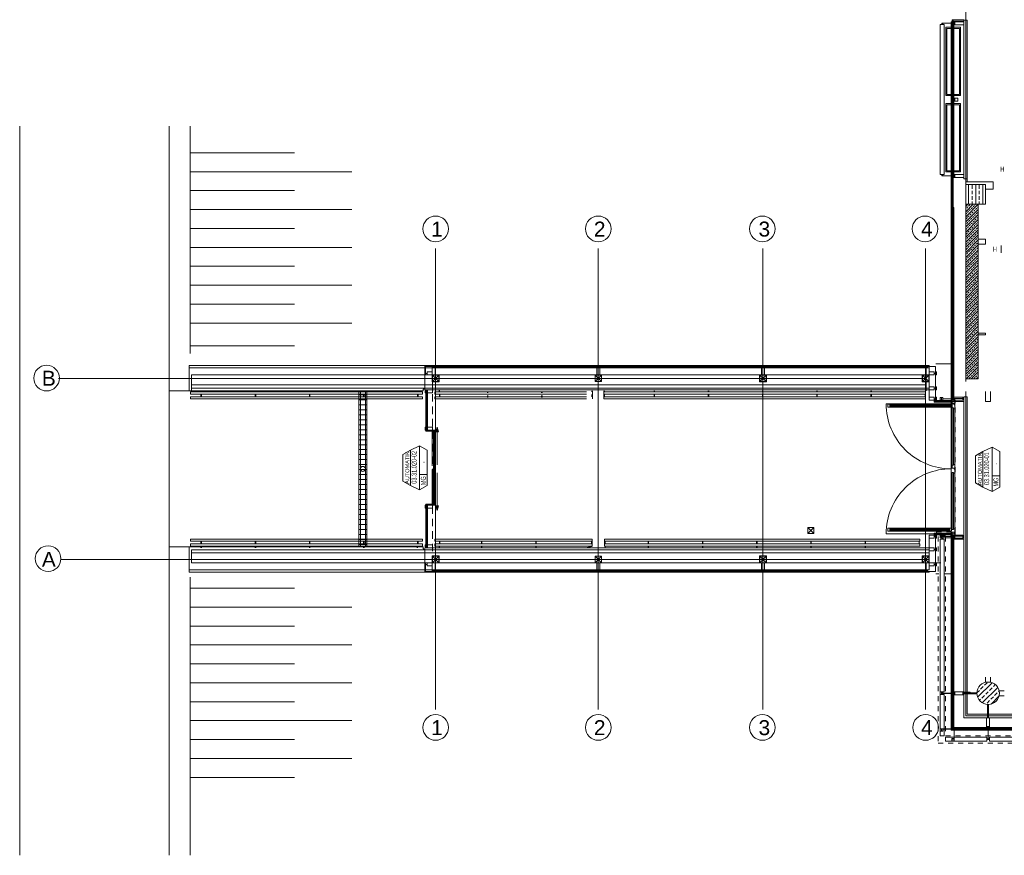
# Model space of a CAD drawing. Header units: metres. Extents: x -27 to 222, y 3 to 231.
# Tile 2 of 46: x -27 to -7, y 54 to 71. Entities that reach past the tile are written whole.
import ezdxf

# ---------------------------------------------------------------- set-up
doc = ezdxf.new("R2010")
doc.units = ezdxf.units.M
for name, pattern in [('Achse', [0.0576, 0, -0.02, 0.0376]), ('Strichlinie', [0.2, 0.15, -0.05]), ('Strichlinie_ eng', [0.046, 0.03, -0.016])]:
    doc.linetypes.add(name, pattern=pattern)
doc.layers.get('0').update_dxf_attribs({"lineweight": 13})
doc.layers.add('A_Raster', color=8, linetype='Continuous', lineweight=13)
doc.layers.add('Grundriss', color=7, linetype='Continuous', lineweight=13)
doc.styles.add('ERSTELLTER_STIL_1', font='verdana.ttf')
doc.styles.add('Mini 1 50', font='arial.ttf', dxfattribs={"width": 0.8, "height": 0.1})
pattern_1 = [(45, (147.363127, 76.782144), (-0.0141421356, 0.0141421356), []), (135, (147.363127, 76.782144), (0.0141421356, 0.0141421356), [])]

# ---------------------------------------------------------------- blocks, each defined once
blk = doc.blocks.new('*U1010')
at = {"layer": 'Grundriss'}
for p, q in [((-0.06, 0.06), (0.06, -0.06)), ((0.06, 0.06), (-0.06, -0.06))]:
    blk.add_line(p, q, dxfattribs=at)
at = {"layer": 'Grundriss', "flags": 128}
blk.add_lwpolyline([(-0.06, -0.06), (0.06, -0.06), (0.06, 0.06), (-0.06, 0.06)], close=True, dxfattribs=at)
blk = doc.blocks.new('PR-Pfosten Magistrale')
at = {"layer": 'Grundriss', "lineweight": -2}
for p, q in [((-0.18, 0.03), (-0.18, -0.03)), ((-0.228, 0), (-0.195, 0))]:
    blk.add_line(p, q, dxfattribs=at)
at = {"layer": 'Grundriss', "lineweight": -2, "flags": 128}
for points in [[(-0.228, 0.03), (-0.248, 0.03), (-0.248, -0.03), (-0.228, -0.03), (-0.228, 0.03)], [(-0.195, 0.03), (0, 0.03), (0, -0.03), (-0.195, -0.03), (-0.195, 0.03)]]:
    blk.add_lwpolyline(points, close=True, dxfattribs=at)
blk = doc.blocks.new('PR-Pfosten Magistrale klein')
at = {"layer": 'Grundriss', "lineweight": -2}
for p, q in [((-0.118, 0), (-0.085, 0)), ((-0.07, 0.03), (-0.07, -0.03))]:
    blk.add_line(p, q, dxfattribs=at)
at = {"layer": 'Grundriss', "lineweight": -2, "flags": 128}
for points in [[(-0.118, 0.03), (-0.138, 0.03), (-0.138, -0.03), (-0.118, -0.03), (-0.118, 0.03)], [(-0.085, 0.03), (-0.01, 0.03), (-0.01, -0.03), (-0.085, -0.03), (-0.085, 0.03)]]:
    blk.add_lwpolyline(points, close=True, dxfattribs=at)
blk = doc.blocks.new('Tür Fluchttür 2-flüglig')
at = {"color": 0, "linetype": 'ByBlock'}
for p, q in [((0.049, 0.075), (0.049, 1.377)), ((2.653, 0.075), (2.653, 1.377)), ((0.051, 0.07), (0.006, 0.07)), ((1.263, 0), (0.103, 0)), ((1.263, 0.07), (0.147, 0.07)), ((1.439, 0.07), (2.555, 0.07)), ((1.439, 0), (2.599, 0)), ((2.651, 0.07), (2.696, 0.07))]:
    blk.add_line(p, q, dxfattribs=at)
at = {"color": 0, "linetype": 'ByBlock', "flags": 128}
for points in [[(0, 0.051), (0, 0.026), (0, 0.026), (0, 0), (0.069, 0), (0.069, 0.01), (0.049, 0.01), (0.049, 0.07), (0, 0.07), (0, 0.051)], [(0.132, 0.051), (0.132, 0.026), (0.147, 0.026), (0.147, 0), (0.069, 0), (0.069, 0.01), (0.049, 0.01), (0.049, 0.07), (0.147, 0.07), (0.147, 0.051)], [(1.278, 0.026), (0.132, 0.026), (0.132, 0.051), (1.278, 0.051)], [(1.278, 0.051), (1.278, 0.026), (1.263, 0.026), (1.263, 0), (1.341, 0), (1.341, 0.01), (1.361, 0.01), (1.361, 0.07), (1.263, 0.07), (1.263, 0.051)], [(1.424, 0.051), (1.424, 0.026), (1.439, 0.026), (1.439, 0), (1.341, 0), (1.341, 0.01), (1.361, 0.01), (1.361, 0.07), (1.439, 0.07), (1.439, 0.051)], [(1.424, 0.026), (2.57, 0.026), (2.57, 0.051), (1.424, 0.051)], [(2.57, 0.051), (2.57, 0.026), (2.555, 0.026), (2.555, 0), (2.633, 0), (2.633, 0.01), (2.653, 0.01), (2.653, 0.07), (2.555, 0.07), (2.555, 0.051)], [(2.702, 0.051), (2.702, 0.026), (2.702, 0.026), (2.702, 0), (2.633, 0), (2.633, 0.01), (2.653, 0.01), (2.653, 0.07), (2.702, 0.07), (2.702, 0.051)]]:
    blk.add_lwpolyline(points, close=True, dxfattribs=at)
at = {"color": 0, "linetype": 'ByBlock'}
for centre in [(0.049, 0.075), (2.653, 0.075)]:
    blk.add_circle(centre, 0.00375, dxfattribs=at)
for centre, start, end in [((0.049, 0.075), 359.7978, 90), ((2.653, 0.075), 90, 180.2022)]:
    blk.add_arc(centre, 1.302, start, end, dxfattribs=at)

msp = doc.modelspace()

# ---------------------------------------------------------------- hatches: boundary and pattern name
at = {"layer": 'Grundriss'}
h = msp.add_hatch(dxfattribs=at)
h.set_pattern_fill('ANSI33', color=256, style=0)
h.set_pattern_definition([(90, (-7.5, 67.5), (0.144, -0.432), []), (90, (-7.572, 67.5), (0.144, -0.432), [0.072, -0.36]), (90, (-7.572, 67.608), (0.144, -0.432), [0.072, -0.36]), (90, (-7.572, 67.716), (0.144, -0.432), [0.072, -0.36]), (90, (-7.572, 67.824), (0.144, -0.432), [0.072, -0.36])])
h.paths.add_polyline_path([(-7.7, 67.7), (-7.3, 67.7), (-7.3, 67.3), (-7.7, 67.3)])
h = msp.add_hatch(dxfattribs=at)
h.set_pattern_fill('ANSI33', color=256, style=0)
h.set_pattern_definition([(45, (-7.45, 67.3), (-0.1018234, -0.2036468), []), (45, (-7.475456, 67.325456), (-0.1018234, -0.2036468), [0.036, -0.18]), (45, (-7.43727, 67.36364), (-0.1018234, -0.2036468), [0.036, -0.18]), (45, (-7.39909, 67.40182), (-0.1018234, -0.2036468), [0.036, -0.18]), (45, (-7.360905, 67.44001), (-0.1018234, -0.2036468), [0.036, -0.18])])
h.paths.add_polyline_path([(-7.45, 67.3), (-7.7, 67.3), (-7.7, 63.8), (-7.45, 63.8)])
h = msp.add_hatch(dxfattribs=at)
h.set_pattern_fill('VERBAND__QUADRAT__10X10__47', color=256, style=0, pattern_type=2)
h.set_pattern_definition([(0, (147.36313, 76.78214), (0, 0.1), []), (90, (147.36313, 76.78214), (-0.1, 0), [])])
h.paths.add_polyline_path([(-19.8705, 63.5429), (-19.7055, 63.5429), (-19.7055, 60.4451), (-19.8705, 60.4451)])
h = msp.add_hatch(dxfattribs=at)
h.set_pattern_fill('DÄMMUNG__HART_2_0002', color=256, style=0, pattern_type=2)
h.set_pattern_definition(pattern_1)
h.paths.add_polyline_path([(-8.3314, 63.3655), (-8.3314, 63.3376), (-7.9699, 63.3376), (-7.9699, 63.3655), (-8.304, 63.3655), (-8.304, 63.4005), (-8.3314, 63.4005)])
for points in [[(-18.2977, 62.832), (-18.3227, 62.7387), (-18.2727, 62.7387)], [(-18.2977, 61.161), (-18.2727, 61.2543), (-18.3227, 61.2543)]]:
    msp.add_hatch(color=256, dxfattribs=at).paths.add_polyline_path(points)
h = msp.add_hatch(dxfattribs=at)
h.set_pattern_fill('DÄMMUNG__HART_2_0002', color=256, style=0, pattern_type=2)
h.set_pattern_definition(pattern_1)
h.paths.add_polyline_path([(-8.3314, 60.6771), (-8.3314, 60.705), (-7.9751, 60.705), (-7.9751, 60.6771), (-8.304, 60.6771), (-8.304, 60.6421), (-8.3314, 60.6421)])
h = msp.add_hatch(dxfattribs=at)
h.set_pattern_fill('ANSI33', color=256, style=0)
h.set_pattern_definition([(45, (-6.61085, 57.86198), (-0.203647, -0.407294), []), (45, (-6.66176, 57.91289), (-0.203647, -0.407294), [0.072, -0.36]), (45, (-6.5854, 57.98926), (-0.203647, -0.407294), [0.072, -0.36]), (45, (-6.50903, 58.06562), (-0.203647, -0.407294), [0.072, -0.36]), (45, (-6.43266, 58.14199), (-0.203647, -0.407294), [0.072, -0.36])])
edge = h.paths.add_edge_path()
edge.add_arc((-7.25, 57.5), 0.225, 180, 360)
edge.add_arc((-7.25, 57.5), 0.225, 0, 180)

# ---------------------------------------------------------------- linework, layer by layer
for p, q in [((-26.6696, 54.2517), (-26.6696, 68.866)), ((-23.6695, 54.2517), (-23.6695, 68.866)), ((-23.2513, 64.3089), (-23.2513, 68.866)), ((-23.2513, 68.3327), (-21.1583, 68.3327)), ((-23.2513, 67.9534), (-20.0069, 67.9534)), ((-23.2513, 67.5741), (-21.1583, 67.5741)), ((-23.2513, 67.1949), (-20.0069, 67.1949)), ((-23.2513, 66.8156), (-21.1583, 66.8156)), ((-23.2513, 66.4363), (-20.0069, 66.4363)), ((-23.2513, 66.057), (-21.1583, 66.057)), ((-23.2513, 65.6777), (-20.0069, 65.6777)), ((-23.2513, 65.2984), (-21.1583, 65.2984)), ((-23.2513, 64.9191), (-20.0069, 64.9191)), ((-23.2513, 64.4619), (-21.1583, 64.4619)), ((-23.2513, 59.8262), (-23.2513, 54.2517)), ((-23.2513, 59.6056), (-21.1583, 59.6056)), ((-23.2513, 59.2263), (-20.0069, 59.2263)), ((-23.2513, 58.847), (-21.1583, 58.847)), ((-23.2513, 58.4677), (-20.0069, 58.4677)), ((-23.2513, 58.0884), (-21.1583, 58.0884)), ((-23.2513, 57.7091), (-20.0069, 57.7091)), ((-23.2513, 57.3298), (-21.1583, 57.3298)), ((-23.2513, 56.9505), (-20.0069, 56.9505)), ((-23.2513, 56.5712), (-21.1583, 56.5712)), ((-23.2513, 56.1919), (-20.0069, 56.1919)), ((-23.2513, 55.8126), (-21.1583, 55.8126))]:
    msp.add_line(p, q)
at = {"layer": 'A_Raster'}
for p, q in [((-18.3287, 66.4148), (-18.3287, 57.1719)), ((-15.0669, 66.4148), (-15.0669, 57.1719)), ((-11.765, 66.4148), (-11.765, 57.1719)), ((-8.503, 66.4148), (-8.503, 57.1719)), ((-8.498, 63.8116), (-25.8886, 63.8116)), ((-8.433, 60.1814), (-25.8434, 60.1814))]:
    msp.add_line(p, q, dxfattribs=at)
for centre in [(-18.3287, 66.8074), (-15.0669, 66.8074), (-11.7773, 66.8074), (-8.5152, 66.8074), (-26.1303, 63.8162), (-26.1, 60.1985), (-18.3287, 56.8146), (-15.0669, 56.8146), (-11.7773, 56.8146), (-8.503, 56.8146)]:
    msp.add_circle(centre, 0.2572, dxfattribs=at)
at = {"layer": 'Grundriss', "ltscale": 0.1}
for p, q in [((-7.7, 63.75), (-7.7, 122.25)), ((-7.7, 57.05), (-7.7, 63.55)), ((17.04, 57.05), (-7.7, 57.05))]:
    msp.add_line(p, q, dxfattribs=at)
at = {"layer": 'Grundriss'}
for p, q in [((-8.17, 70.907), (-8.17, 70.9015)), ((-7.988, 70.96), (-7.988, 56.762)), ((-7.74, 67.8749), (-7.74, 70.99)), ((-7.74, 70.96), (-7.74, 70.99)), ((-7.74, 70.99), (-7.67, 70.99)), ((-7.67, 67.75), (-7.67, 70.99)), ((-8.17, 67.893), (-8.17, 67.8985)), ((-7.74, 67.84), (-7.74, 67.81)), ((-7.74, 67.81), (-7.67, 67.81)), ((-7.15, 67.75), (-7.7, 67.75)), ((-7.15, 67.6), (-7.15, 67.75)), ((-7.3, 67.6), (-7.15, 67.6)), ((-7.3, 66.6), (-7.45, 66.6)), ((-7.3, 66.5), (-7.3, 66.6)), ((-7.45, 66.5), (-7.3, 66.5)), ((-6.9907, 66.4739), (-6.9907, 66.3239)), ((-8.4899, 64.0216), (-23.2717, 64.0216)), ((-23.2686, 64.0666), (-18.3386, 64.0666)), ((-23.2686, 64.0666), (-23.2686, 63.5616)), ((-18.5438, 63.5937), (-18.5438, 64.0666)), ((-18.3987, 63.9291), (-18.3987, 64.0666)), ((-23.223, 63.5767), (-23.223, 63.8816)), ((-18.4336, 63.8816), (-23.223, 63.8816)), ((-18.3987, 63.9291), (-18.3987, 63.9291)), ((-18.3386, 63.8816), (-18.3386, 63.8822)), ((-8.493, 63.8816), (-18.3386, 63.8816)), ((-11.835, 63.7416), (-11.835, 63.8816)), ((-11.695, 63.8816), (-11.695, 63.7416)), ((-8.4931, 63.8822), (-8.4931, 63.5966)), ((-8.433, 63.5616), (-8.433, 63.8789)), ((-8.433, 63.8789), (-8.433, 63.8789)), ((-8.493, 63.6816), (-23.223, 63.6816)), ((-23.223, 63.6166), (-8.433, 63.6166)), ((-18.5786, 63.5937), (-18.5438, 63.5937)), ((-18.5786, 63.5937), (-18.5786, 63.5616)), ((-18.3987, 63.5816), (-8.433, 63.5816)), ((-18.2612, 63.5804), (-18.2612, 63.5436)), ((-18.2512, 63.5804), (-18.2512, 63.5436)), ((-11.695, 63.7416), (-11.835, 63.7416)), ((-8.493, 63.7416), (-8.568, 63.7416)), ((-8.493, 63.5616), (-8.493, 63.7416)), ((-23.2713, 63.5616), (-23.6695, 63.5616)), ((-18.5786, 63.5616), (-23.2686, 63.5616)), ((-23.245, 63.4927), (-23.245, 63.5427)), ((-18.5938, 63.5417), (-23.245, 63.5417)), ((-18.5938, 63.4917), (-23.245, 63.4917)), ((-23.245, 63.4027), (-23.245, 63.4427)), ((-18.5938, 63.4417), (-23.245, 63.4417)), ((-18.5938, 63.4017), (-23.245, 63.4017)), ((-23.034, 63.5613), (-23.034, 63.5445)), ((-23.034, 63.4913), (-23.034, 63.4462)), ((-23.024, 63.5613), (-23.024, 63.5445)), ((-23.024, 63.4913), (-23.024, 63.4462)), ((-21.9467, 63.5613), (-21.9467, 63.5445)), ((-21.9467, 63.4913), (-21.9467, 63.4462)), ((-21.9367, 63.5613), (-21.9367, 63.5445)), ((-21.9367, 63.4913), (-21.9367, 63.4462)), ((-20.8594, 63.5613), (-20.8594, 63.5445)), ((-20.8594, 63.4913), (-20.8594, 63.4462)), ((-20.8494, 63.5613), (-20.8494, 63.5445)), ((-20.8494, 63.4913), (-20.8494, 63.4462)), ((-19.772, 63.5613), (-19.772, 63.5445)), ((-19.772, 63.4913), (-19.772, 63.4462)), ((-19.762, 63.5613), (-19.762, 63.5445)), ((-19.762, 63.4913), (-19.762, 63.4462)), ((-18.7012, 63.5604), (-18.7012, 63.5436)), ((-18.6912, 63.5604), (-18.6912, 63.5436)), ((-18.6912, 63.4903), (-18.6912, 63.4452)), ((-18.6812, 63.4903), (-18.6812, 63.4452)), ((-18.5938, 63.4917), (-18.5938, 63.5417)), ((-18.5938, 63.4417), (-18.5938, 63.4017)), ((-18.5236, 63.5516), (-18.4936, 63.5516)), ((-18.5036, 63.5463), (-18.5139, 63.5463)), ((-15.304, 63.5417), (-18.3479, 63.5417)), ((-18.3479, 63.4917), (-18.3479, 63.5417)), ((-15.304, 63.4917), (-18.3479, 63.4917)), ((-15.304, 63.4417), (-18.3479, 63.4417)), ((-18.3479, 63.4417), (-18.3479, 63.4017)), ((-15.304, 63.4017), (-18.3479, 63.4017)), ((-18.2515, 63.4903), (-18.2515, 63.4452)), ((-18.2415, 63.4903), (-18.2415, 63.4452)), ((-17.2914, 63.5416), (-17.2914, 63.5235)), ((-17.2914, 63.4702), (-17.2914, 63.4251)), ((-17.2814, 63.5416), (-17.2814, 63.5235)), ((-17.2814, 63.4702), (-17.2814, 63.4251)), ((-16.204, 63.5416), (-16.204, 63.5235)), ((-16.204, 63.4702), (-16.204, 63.4251)), ((-16.194, 63.5416), (-16.194, 63.5235)), ((-16.194, 63.4702), (-16.194, 63.4251)), ((-15.1957, 63.5603), (-15.1957, 63.5422)), ((-15.1957, 63.4889), (-15.1957, 63.4438)), ((-15.1857, 63.5603), (-15.1857, 63.5422)), ((-15.1857, 63.4903), (-15.1857, 63.5403)), ((-15.1857, 63.4889), (-15.1857, 63.4438)), ((-15.1857, 63.4003), (-15.1857, 63.4403)), ((-14.9557, 63.5603), (-14.9557, 63.5436)), ((-8.503, 63.5417), (-14.9557, 63.5417)), ((-14.9557, 63.4917), (-14.9557, 63.5417)), ((-8.503, 63.4917), (-14.9557, 63.4917)), ((-14.9557, 63.4903), (-14.9557, 63.4452)), ((-8.503, 63.4417), (-14.9557, 63.4417)), ((-14.9557, 63.4017), (-14.9557, 63.4417)), ((-8.503, 63.4017), (-14.9557, 63.4017)), ((-14.9457, 63.5603), (-14.9457, 63.5436)), ((-14.9457, 63.4903), (-14.9457, 63.4452)), ((-13.9497, 63.5603), (-13.9497, 63.5436)), ((-13.9497, 63.4903), (-13.9497, 63.4452)), ((-13.9397, 63.5603), (-13.9397, 63.5436)), ((-13.9397, 63.4903), (-13.9397, 63.4452)), ((-12.8623, 63.5603), (-12.8623, 63.5436)), ((-12.8623, 63.4903), (-12.8623, 63.4452)), ((-12.8523, 63.5603), (-12.8523, 63.5436)), ((-12.8523, 63.4903), (-12.8523, 63.4452)), ((-11.775, 63.5603), (-11.775, 63.5436)), ((-11.775, 63.4903), (-11.775, 63.4452)), ((-10.6877, 63.5603), (-10.6877, 63.5436)), ((-10.6877, 63.4903), (-10.6877, 63.4452)), ((-10.6777, 63.5603), (-10.6777, 63.5436)), ((-10.6777, 63.4903), (-10.6777, 63.4452)), ((-9.6003, 63.5603), (-9.6003, 63.5436)), ((-9.6003, 63.4903), (-9.6003, 63.4452)), ((-9.5903, 63.5603), (-9.5903, 63.5436)), ((-9.5903, 63.4903), (-9.5903, 63.4452)), ((-8.513, 63.4903), (-8.513, 63.4452)), ((-7.74, 63.44), (-7.74, 63.4)), ((-7.74, 63.44), (-7.67, 63.44)), ((-7.7, 63.44), (-7.7, 63.45)), ((-7.67, 63.44), (-7.67, 57.08)), ((-7.2999, 63.55), (-7.2999, 63.35)), ((-7.2002, 63.55), (-7.2002, 63.35)), ((-8.0182, 63.2611), (-8.0182, 63.2714)), ((-7.74, 57.01), (-7.74, 63.375)), ((-18.2977, 62.832), (-18.3227, 62.7387)), ((-18.2977, 62.832), (-18.2727, 62.7387)), ((-18.2727, 62.7387), (-18.3227, 62.7387)), ((-18.2977, 62.0771), (-18.2977, 62.7387)), ((-18.6496, 61.5746), (-18.6496, 62.4591)), ((-7.168, 61.5467), (-7.168, 62.4312)), ((-18.8353, 62.3725), (-18.9853, 62.2859)), ((-18.9853, 62.2859), (-18.9853, 61.7478)), ((-7.3536, 62.3446), (-7.5036, 62.258)), ((-7.5036, 62.258), (-7.5036, 61.7199)), ((-18.6496, 61.8836), (-18.4996, 61.8836)), ((-18.2977, 61.916), (-18.2977, 61.2543)), ((-7.168, 61.8557), (-7.018, 61.8557)), ((-18.8353, 61.6612), (-18.9853, 61.7478)), ((-7.3536, 61.6333), (-7.5036, 61.7199)), ((-18.2977, 61.161), (-18.3227, 61.2543)), ((-18.3227, 61.2543), (-18.2727, 61.2543)), ((-18.2977, 61.161), (-18.2727, 61.2543)), ((-7.988, 60.618), (-8.1789, 60.618)), ((-8.032, 60.7816), (-8.032, 60.7713)), ((-23.2713, 60.4314), (-23.6695, 60.4314)), ((-23.2686, 60.4314), (-23.2686, 59.9265)), ((-18.5786, 60.4314), (-23.2634, 60.4314)), ((-23.2511, 60.4664), (-23.2513, 60.4664)), ((-18.5938, 60.5863), (-23.245, 60.5863)), ((-23.245, 60.5863), (-23.245, 60.5463)), ((-18.5938, 60.5463), (-23.245, 60.5463)), ((-18.5938, 60.4963), (-23.245, 60.4963)), ((-23.245, 60.4963), (-23.245, 60.4463)), ((-18.5938, 60.4463), (-23.245, 60.4463)), ((-23.034, 60.4977), (-23.034, 60.5428)), ((-23.034, 60.4127), (-23.034, 60.4444)), ((-23.024, 60.4977), (-23.024, 60.5428)), ((-23.024, 60.4127), (-23.024, 60.4444)), ((-21.9467, 60.4977), (-21.9467, 60.5428)), ((-21.9467, 60.4127), (-21.9467, 60.4444)), ((-21.9367, 60.4977), (-21.9367, 60.5428)), ((-21.9367, 60.4127), (-21.9367, 60.4444)), ((-20.8594, 60.4977), (-20.8594, 60.5428)), ((-20.8594, 60.4127), (-20.8594, 60.4444)), ((-20.8494, 60.4977), (-20.8494, 60.5428)), ((-20.8494, 60.4127), (-20.8494, 60.4444)), ((-19.772, 60.4977), (-19.772, 60.5428)), ((-19.772, 60.4127), (-19.772, 60.4444)), ((-19.762, 60.4977), (-19.762, 60.5428)), ((-19.762, 60.4127), (-19.762, 60.4444)), ((-18.7012, 60.4127), (-18.7012, 60.4444)), ((-18.6912, 60.4977), (-18.6912, 60.5428)), ((-18.6912, 60.4127), (-18.6912, 60.4444)), ((-18.6812, 60.4977), (-18.6812, 60.5428)), ((-18.5938, 60.5463), (-18.5938, 60.5863)), ((-18.5938, 60.4963), (-18.5938, 60.4463)), ((-18.5786, 60.4314), (-18.5786, 60.3914)), ((-18.5036, 60.4467), (-18.5139, 60.4467)), ((-15.1919, 60.5863), (-18.3479, 60.5863)), ((-18.3479, 60.5463), (-18.3479, 60.5863)), ((-15.1919, 60.5463), (-18.3479, 60.5463)), ((-15.1919, 60.4963), (-18.3479, 60.4963)), ((-18.3479, 60.4963), (-18.3479, 60.4463)), ((-15.1919, 60.4463), (-18.3479, 60.4463)), ((-18.2612, 60.4127), (-18.2612, 60.4444)), ((-18.2515, 60.4977), (-18.2515, 60.5428)), ((-18.2512, 60.4127), (-18.2512, 60.4444)), ((-18.2415, 60.4977), (-18.2415, 60.5428)), ((-17.4097, 60.4977), (-17.4097, 60.5428)), ((-17.4097, 60.4127), (-17.4097, 60.4444)), ((-17.3997, 60.4977), (-17.3997, 60.5428)), ((-17.3997, 60.4127), (-17.3997, 60.4444)), ((-16.3223, 60.4977), (-16.3223, 60.5428)), ((-16.3223, 60.4127), (-16.3223, 60.4444)), ((-16.3123, 60.4977), (-16.3123, 60.5428)), ((-16.3123, 60.4127), (-16.3123, 60.4444)), ((-15.3269, 60.4127), (-15.2019, 60.4444)), ((-15.3169, 60.4127), (-15.1919, 60.4444)), ((-15.2019, 60.4977), (-15.2019, 60.5428)), ((-15.1919, 60.5863), (-15.1919, 60.5463)), ((-15.1919, 60.4977), (-15.1919, 60.5428)), ((-15.1919, 60.4963), (-15.1919, 60.4463)), ((-8.6212, 60.5863), (-14.9419, 60.5863)), ((-14.9419, 60.5863), (-14.9419, 60.5463)), ((-8.6212, 60.5463), (-14.9419, 60.5463)), ((-14.9419, 60.4977), (-14.9419, 60.5428)), ((-8.6212, 60.4963), (-14.9419, 60.4963)), ((-14.9419, 60.4963), (-14.9419, 60.4463)), ((-8.6212, 60.4463), (-14.9419, 60.4463)), ((-14.9319, 60.4977), (-14.9319, 60.5428)), ((-14.9319, 60.4127), (-14.9319, 60.4444)), ((-14.068, 60.4977), (-14.068, 60.5428)), ((-14.068, 60.4127), (-14.068, 60.4444)), ((-14.058, 60.4977), (-14.058, 60.5428)), ((-14.058, 60.4127), (-14.058, 60.4444)), ((-12.9806, 60.4977), (-12.9806, 60.5428)), ((-12.9806, 60.4127), (-12.9806, 60.4444)), ((-12.9706, 60.4977), (-12.9706, 60.5428)), ((-12.9706, 60.4127), (-12.9706, 60.4444)), ((-11.8933, 60.4977), (-11.8933, 60.5428)), ((-11.8933, 60.4127), (-11.8933, 60.4444)), ((-11.8833, 60.4977), (-11.8833, 60.5428)), ((-11.8833, 60.4127), (-11.8833, 60.4444)), ((-10.8059, 60.4977), (-10.8059, 60.5428)), ((-10.8059, 60.4127), (-10.8059, 60.4444)), ((-10.7959, 60.4977), (-10.7959, 60.5428)), ((-10.7959, 60.4127), (-10.7959, 60.4444)), ((-9.7186, 60.4977), (-9.7186, 60.5428)), ((-9.7186, 60.4127), (-9.7186, 60.4444)), ((-9.7086, 60.4977), (-9.7086, 60.5428)), ((-9.7086, 60.4127), (-9.7086, 60.4444)), ((-8.6312, 60.4977), (-8.6312, 60.5428)), ((-8.6212, 60.5863), (-8.6212, 60.5463)), ((-8.6212, 60.4977), (-8.6212, 60.4463)), ((-8.17, 60.595), (-8.17, 60.5895)), ((-23.223, 60.3765), (-8.433, 60.3765)), ((-23.223, 60.3765), (-23.223, 60.1114)), ((-8.433, 60.3114), (-23.223, 60.3114)), ((-18.5786, 60.3914), (-18.5438, 60.3914)), ((-18.5438, 60.3914), (-18.5438, 59.9265)), ((-18.3987, 60.4115), (-8.433, 60.4115)), ((-11.835, 60.1114), (-11.835, 60.2514)), ((-11.835, 60.2514), (-11.695, 60.2514)), ((-11.695, 60.2514), (-11.695, 60.1114)), ((-8.568, 60.2514), (-8.493, 60.2514)), ((-18.4336, 60.1114), (-23.223, 60.1114)), ((-18.3987, 59.9265), (-18.3987, 60.0639)), ((-18.3987, 60.0639), (-18.3987, 60.0639)), ((-18.3386, 60.1114), (-8.2011, 60.1114)), ((-8.4899, 59.9714), (-23.2717, 59.9714)), ((-23.2686, 59.9265), (-11.795, 59.9265)), ((-7.2999, 57.8248), (-7.2999, 57.7194)), ((-7.2002, 57.8248), (-7.2002, 57.7194)), ((-7.988, 57.5), (-8.1789, 57.5)), ((-8.17, 57.523), (-8.17, 57.5285)), ((-8.17, 57.477), (-8.17, 57.4715)), ((-7.0308, 57.5498), (-6.9254, 57.5498)), ((-7.0308, 57.4501), (-6.9254, 57.4501)), ((-7.67, 57.08), (18.4903, 57.0799)), ((-7.74, 57.01), (18.305, 57.01)), ((18.3, 56.762), (-7.988, 56.762)), ((15.0001, 56.782), (-7.968, 56.782)), ((-7.2501, 56.762), (-7.2501, 56.5711)), ((-7.2731, 56.58), (-7.2786, 56.58)), ((-7.2271, 56.58), (-7.2216, 56.58))]:
    msp.add_line(p, q, dxfattribs=at)
at = {"layer": 'Grundriss', "ltscale": 0.25}
msp.add_line((-7.9515, 67.82), (-7.9515, 70.9849), dxfattribs=at)
at = {"layer": 'Grundriss', "ltscale": 0.5}
for p, q in [((-8.0988, 70.85), (-7.8043, 70.85)), ((-8.0988, 69.48), (-8.0988, 70.85)), ((-8.0788, 70.825), (-7.8243, 70.825)), ((-8.0788, 69.503), (-8.0788, 70.825)), ((-7.8243, 69.503), (-7.8243, 70.825)), ((-7.8043, 69.48), (-7.8043, 70.85)), ((-8.0788, 69.503), (-7.8243, 69.503)), ((-8.0988, 69.48), (-7.8043, 69.48)), ((-8.0988, 69.32), (-7.8043, 69.32)), ((-8.0988, 67.95), (-8.0988, 69.32)), ((-7.8043, 67.95), (-7.8043, 69.32)), ((-8.0788, 69.295), (-7.8243, 69.295)), ((-8.0788, 67.973), (-8.0788, 69.295)), ((-7.8243, 67.973), (-7.8243, 69.295)), ((-8.0988, 67.95), (-7.8043, 67.95)), ((-8.0788, 67.973), (-7.8243, 67.973))]:
    msp.add_line(p, q, dxfattribs=at)
at = {"layer": 'Grundriss', "linetype": 'Continuous'}
for p, q in [((-7.9849, 67.2112), (-7.9849, 63.4335)), ((-18.3986, 64.0516), (-18.5288, 64.0516)), ((-18.5288, 64.0516), (-18.5288, 63.9417)), ((-18.3987, 64.0219), (-18.3687, 64.0516)), ((-18.3687, 64.0219), (-18.3987, 64.0516)), ((-18.3687, 64.018), (-18.3687, 64.0532)), ((-15.097, 64.0666), (-15.037, 64.0666)), ((-11.795, 64.0666), (-11.735, 64.0666)), ((-8.433, 64.0666), (-8.4931, 64.0666)), ((-8.463, 64.0216), (-8.463, 64.0516)), ((-8.433, 64.0666), (-8.433, 63.4316)), ((-8.433, 64.0516), (-8.3029, 64.0516)), ((-8.3029, 64.0516), (-8.3029, 63.939)), ((-8.2987, 64.0991), (-7.9874, 64.0991)), ((-18.4988, 63.9117), (-18.5288, 63.9117)), ((-18.3935, 63.7468), (-18.2638, 63.8765)), ((-18.2638, 63.7468), (-18.3935, 63.8765)), ((-15.1318, 63.7468), (-15.0021, 63.8765)), ((-15.0021, 63.7468), (-15.1318, 63.8765)), ((-11.8299, 63.7468), (-11.7001, 63.8765)), ((-11.7001, 63.7468), (-11.8299, 63.8765)), ((-8.5678, 63.7468), (-8.4381, 63.8765)), ((-8.4381, 63.7468), (-8.5678, 63.8765)), ((-8.3329, 63.909), (-8.3029, 63.909)), ((-8.3029, 63.8789), (-8.3029, 63.4316)), ((-8.3329, 63.6117), (-8.3029, 63.6117)), ((-8.3329, 63.4016), (-8.3029, 63.4016)), ((-8.3329, 63.3365), (-8.3329, 63.4016)), ((-8.3029, 63.3665), (-8.3029, 63.4016)), ((-9.2225, 63.2964), (-8.0129, 63.2964)), ((-9.2225, 63.2364), (-8.0129, 63.2364)), ((-8.3329, 63.3365), (-7.9713, 63.3365)), ((-8.3029, 63.3665), (-7.9713, 63.3665)), ((-18.5236, 62.7713), (-18.3431, 62.7713)), ((-18.3979, 62.0611), (-18.3979, 62.7634)), ((-18.3979, 61.9815), (-18.3979, 61.2792)), ((-18.3927, 61.9815), (-18.3927, 61.2792)), ((-18.5236, 61.2713), (-18.3431, 61.2713)), ((-18.5236, 61.2413), (-18.4936, 61.2413)), ((-18.5236, 61.2315), (-18.5236, 60.4503)), ((-9.2225, 60.8063), (-8.0268, 60.8063)), ((-9.2225, 60.7462), (-8.0268, 60.7462)), ((-8.433, 60.0612), (-8.433, 60.6711)), ((-8.3329, 60.7061), (-8.3329, 60.6411)), ((-8.3329, 60.7061), (-7.9748, 60.7061)), ((-8.3329, 60.6411), (-8.3029, 60.6411)), ((-8.3029, 60.0639), (-8.3029, 60.6761)), ((-8.3029, 60.6761), (-7.9751, 60.6761)), ((-18.5236, 60.4415), (-18.4936, 60.4415)), ((-7.9849, 60.6113), (-7.9849, 56.7666)), ((-18.3935, 60.2463), (-18.2638, 60.1166)), ((-18.2638, 60.2463), (-18.3935, 60.1166)), ((-15.1318, 60.2463), (-15.0021, 60.1166)), ((-15.0021, 60.2463), (-15.1318, 60.1166)), ((-11.8299, 60.2463), (-11.7001, 60.1166)), ((-11.7001, 60.2463), (-11.8299, 60.1166)), ((-8.5678, 60.2463), (-8.4381, 60.1166)), ((-8.4381, 60.2463), (-8.5678, 60.1166)), ((-8.3329, 60.3814), (-8.3029, 60.3814)), ((-18.4988, 60.0814), (-18.5288, 60.0814)), ((-18.5288, 59.9414), (-18.5288, 60.0513)), ((-8.3329, 60.0814), (-8.3029, 60.0814)), ((-8.3029, 59.9414), (-8.3029, 60.0513)), ((-18.3986, 59.9414), (-18.5288, 59.9414)), ((-18.3987, 59.9714), (-18.3687, 59.9414)), ((-18.3687, 59.9714), (-18.3987, 59.9414)), ((-8.433, 59.9265), (-8.4931, 59.9265)), ((-8.463, 59.9714), (-8.463, 59.9414)), ((-8.433, 59.9414), (-8.3029, 59.9414)), ((-8.2987, 59.8939), (-8.235, 59.8939)), ((-8.1332, 59.8939), (-7.9874, 59.8939)), ((-7.9695, 59.7366), (-7.9695, 59.6866)), ((-7.9576, 57.2025), (-7.9576, 57.2525)), ((-7.2798, 56.7666), (-7.9849, 56.7666))]:
    msp.add_line(p, q, dxfattribs=at)
at = {"layer": 'Grundriss', "linetype": 'Strichlinie'}
msp.add_line((-18.3935, 63.7468), (-18.3935, 60.2514), dxfattribs=at)
at = {"layer": 'Grundriss', "linetype": 'Achse'}
for p, q in [((-7.9699, 63.3124), (-7.9699, 60.7302)), ((-7.9098, 60.7302), (-7.9098, 63.3124)), ((-7.9699, 60.7302), (-7.9098, 60.7302))]:
    msp.add_line(p, q, dxfattribs=at)
at = {"layer": 'Grundriss', "linetype": 'Strichlinie_ eng'}
for p, q in [((-8.2879, 60.7431), (-8.2879, 60.7161)), ((-8.2879, 60.7431), (-7.9713, 60.7431)), ((-8.2879, 60.7161), (-7.9713, 60.7161)), ((-8.103, 60.6412), (-8.253, 60.6412)), ((-8.253, 60.6412), (-8.253, 56.4983)), ((-8.103, 60.6412), (-8.103, 56.6483)), ((-8.253, 56.4983), (-2.4722, 56.4983)), ((-8.103, 56.6483), (-2.4722, 56.6483))]:
    msp.add_line(p, q, dxfattribs=at)
at = {"layer": 'Grundriss', "flags": 128}
for points in [[(-8.21, 70.9015), (-8.21, 67.8985), (-8.13, 67.8985), (-8.13, 70.9015)], [(-8.1789, 70.93), (-8.1789, 70.907), (-8.1611, 70.907), (-8.1611, 70.93)], [(-8.1789, 67.87), (-8.1789, 67.893), (-8.1611, 67.893), (-8.1611, 67.87)], [(-7.9399, 67.2369), (-7.9699, 67.2369), (-7.9699, 63.4011), (-7.9399, 63.4011)], [(-18.3987, 64.0516), (-18.3387, 64.0516), (-18.3387, 64.0666), (-18.3987, 64.0666)], [(-18.3987, 64.0666), (-18.3987, 64.0516), (-18.3386, 64.0516), (-18.3386, 64.0666)], [(-18.3987, 64.0516), (-18.3687, 64.0516), (-18.3687, 64.0219), (-18.3987, 64.0219)], [(-18.3386, 64.0219), (-18.3386, 63.8816), (-18.3987, 63.8816), (-18.3987, 64.0219)], [(-18.3387, 63.8816), (-18.3987, 63.8816), (-18.3987, 64.0219), (-18.3387, 64.0219)], [(-18.3687, 64.0516), (-18.3687, 64.0421), (-8.463, 64.0421), (-8.463, 64.0516)], [(-18.3687, 64.0316), (-18.3687, 64.0219), (-8.463, 64.0219), (-8.463, 64.0316)], [(-18.3386, 64.0516), (-18.3386, 64.0666), (-11.795, 64.0666), (-11.795, 64.0516)], [(-15.097, 64.0666), (-15.097, 64.0516), (-15.037, 64.0516), (-15.037, 64.0666)], [(-15.037, 64.0219), (-15.037, 63.8816), (-15.097, 63.8816), (-15.097, 64.0219)], [(-11.795, 64.0666), (-11.795, 64.0516), (-11.735, 64.0516), (-11.735, 64.0666)], [(-11.735, 64.0219), (-11.735, 63.8816), (-11.795, 63.8816), (-11.795, 64.0219)], [(-8.493, 64.0516), (-11.735, 64.0516), (-11.735, 64.0666), (-8.493, 64.0666)], [(-8.433, 64.0666), (-8.433, 64.0516), (-8.4931, 64.0516), (-8.4931, 64.0666)], [(-8.493, 64.0216), (-8.493, 63.8816), (-8.433, 63.8816), (-8.433, 64.0216)], [(-18.5288, 63.9417), (-18.5438, 63.9417), (-18.5438, 63.8816), (-18.5288, 63.8816)], [(-18.3987, 63.8816), (-18.4988, 63.8816), (-18.4988, 63.9417), (-18.3987, 63.9417)], [(-8.433, 63.8789), (-8.3329, 63.8789), (-8.3329, 63.939), (-8.433, 63.939)], [(-8.3029, 63.939), (-8.2879, 63.939), (-8.2879, 63.8789), (-8.3029, 63.8789)], [(-18.5236, 63.5816), (-18.5386, 63.5816), (-18.5386, 63.5215), (-18.5236, 63.5215)], [(-18.3935, 63.5215), (-18.4936, 63.5215), (-18.4936, 63.5816), (-18.3935, 63.5816)], [(-8.433, 63.5816), (-8.3329, 63.5816), (-8.3329, 63.6417), (-8.433, 63.6417)], [(-8.3029, 63.6417), (-8.2879, 63.6417), (-8.2879, 63.5816), (-8.3029, 63.5816)], [(-19.8705, 63.5429), (-19.7055, 63.5429), (-19.7055, 60.4451), (-19.8705, 60.4451)], [(-18.5239, 63.5516), (-18.5239, 62.8014), (-18.5139, 62.8014), (-18.5139, 63.5516)], [(-18.5036, 63.5516), (-18.5036, 62.8014), (-18.4936, 62.8014), (-18.4936, 63.5516)], [(-8.433, 63.3715), (-8.3329, 63.3715), (-8.3329, 63.4316), (-8.433, 63.4316)], [(-8.3314, 63.3655), (-8.3314, 63.3376), (-7.9699, 63.3376), (-7.9699, 63.3655), (-8.304, 63.3655), (-8.304, 63.4005), (-8.3314, 63.4005)], [(-8.3029, 63.4316), (-8.2879, 63.4316), (-8.2879, 63.3715), (-8.3029, 63.3715)], [(-8.1839, 63.4262), (-8.2093, 63.4262), (-8.2093, 63.3765), (-8.1839, 63.3765)], [(-8.1584, 63.4262), (-8.1839, 63.4262), (-8.1839, 63.3765), (-8.1584, 63.3765)], [(-8.1584, 63.4042), (-7.9849, 63.4042), (-7.9849, 63.3989), (-8.1584, 63.3989)], [(-7.9849, 63.3712), (-7.9699, 63.3712), (-7.9699, 63.4313), (-7.9849, 63.4313)], [(-7.9399, 63.4313), (-7.7549, 63.4313), (-7.7549, 63.3713), (-7.9399, 63.3713)], [(-9.2623, 63.2964), (-9.2623, 63.2364), (-9.2225, 63.2364), (-9.2225, 63.2964)], [(-8.0129, 63.2814), (-8.0129, 63.2714), (-9.2225, 63.2714), (-9.2225, 63.2814)], [(-8.0129, 63.2611), (-8.0129, 63.2511), (-9.2225, 63.2511), (-9.2225, 63.2611)], [(-7.9731, 63.2964), (-7.9731, 63.2364), (-8.0129, 63.2364), (-8.0129, 63.2964)], [(-7.9699, 63.3712), (-7.9098, 63.3712), (-7.9098, 63.3124), (-7.9699, 63.3124)], [(-18.5236, 62.8314), (-18.5386, 62.8314), (-18.5386, 62.7713), (-18.5236, 62.7713)], [(-18.3935, 62.7713), (-18.4936, 62.7713), (-18.4936, 62.8314), (-18.3935, 62.8314)], [(-18.3734, 62.7554), (-18.3634, 62.7554), (-18.3634, 62.0372), (-18.3734, 62.0372)], [(-18.3531, 62.7554), (-18.3431, 62.7554), (-18.3431, 62.0372), (-18.3531, 62.0372)], [(-18.4996, 61.6612), (-18.4996, 62.3725), (-18.6496, 62.4591), (-18.8353, 62.3725), (-18.8353, 61.6612), (-18.6496, 61.5746)], [(-7.018, 61.6333), (-7.018, 62.3446), (-7.168, 62.4312), (-7.3536, 62.3446), (-7.3536, 61.6333), (-7.168, 61.5467)], [(-18.3734, 61.2872), (-18.3634, 61.2872), (-18.3634, 62.0054), (-18.3734, 62.0054)], [(-18.3531, 61.2872), (-18.3431, 61.2872), (-18.3431, 62.0054), (-18.3531, 62.0054)], [(-18.5236, 61.2112), (-18.5386, 61.2112), (-18.5386, 61.2713), (-18.5236, 61.2713)], [(-18.5239, 60.4415), (-18.5139, 60.4415), (-18.5139, 61.2413), (-18.5239, 61.2413)], [(-18.5036, 60.4415), (-18.4936, 60.4415), (-18.4936, 61.2413), (-18.5036, 61.2413)], [(-18.3935, 61.2713), (-18.4936, 61.2713), (-18.4936, 61.2112), (-18.3935, 61.2112)], [(-9.2623, 60.7462), (-9.2623, 60.8063), (-9.2225, 60.8063), (-9.2225, 60.7462)], [(-8.0268, 60.7816), (-8.0268, 60.7916), (-9.2225, 60.7916), (-9.2225, 60.7816)], [(-8.0268, 60.7613), (-8.0268, 60.7713), (-9.2225, 60.7713), (-9.2225, 60.7613)], [(-8.433, 60.6711), (-8.3329, 60.6711), (-8.3329, 60.611), (-8.433, 60.611)], [(-8.3314, 60.6771), (-8.3314, 60.705), (-7.9751, 60.705), (-7.9751, 60.6771), (-8.304, 60.6771), (-8.304, 60.6421), (-8.3314, 60.6421)], [(-8.3029, 60.611), (-8.2879, 60.611), (-8.2879, 60.6711), (-8.3029, 60.6711)], [(-8.1858, 60.6164), (-8.2112, 60.6164), (-8.2112, 60.6662), (-8.1858, 60.6662)], [(-8.1603, 60.6164), (-8.1858, 60.6164), (-8.1858, 60.6662), (-8.1603, 60.6662)], [(-8.1603, 60.6384), (-7.9853, 60.6384), (-7.9853, 60.6437), (-8.1603, 60.6437)], [(-7.987, 60.7462), (-7.987, 60.8063), (-8.0268, 60.8063), (-8.0268, 60.7462)], [(-7.9849, 60.6714), (-7.9699, 60.6714), (-7.9699, 60.6113), (-7.9849, 60.6113)], [(-7.9699, 56.792), (-7.9699, 60.6416), (-7.9599, 60.6416), (-7.9599, 56.792), (-2.499, 56.792), (-2.499, 56.782), (-7.97, 56.782), (-7.97, 56.792)], [(-7.9699, 60.6714), (-7.9098, 60.6714), (-7.9098, 60.7302), (-7.9699, 60.7302)], [(-7.9499, 56.802), (-7.9499, 60.6416), (-7.9399, 60.6416), (-7.9399, 56.812), (-2.499, 56.812), (-2.499, 56.802), (-7.9399, 56.802)], [(-7.9399, 60.6113), (-7.7549, 60.6113), (-7.7549, 60.6713), (-7.9399, 60.6713)], [(-18.5236, 60.4115), (-18.5386, 60.4115), (-18.5386, 60.4715), (-18.5236, 60.4715)], [(-18.3935, 60.4715), (-18.4936, 60.4715), (-18.4936, 60.4115), (-18.3935, 60.4115)], [(-8.433, 60.4114), (-8.3329, 60.4114), (-8.3329, 60.3513), (-8.433, 60.3513)], [(-8.3029, 60.3513), (-8.2879, 60.3513), (-8.2879, 60.4114), (-8.3029, 60.4114)], [(-18.5288, 60.0513), (-18.5438, 60.0513), (-18.5438, 60.1114), (-18.5288, 60.1114)], [(-18.3987, 60.1114), (-18.4988, 60.1114), (-18.4988, 60.0513), (-18.3987, 60.0513)], [(-18.3386, 59.9714), (-18.3386, 60.1114), (-18.3987, 60.1114), (-18.3987, 59.9714)], [(-18.3387, 60.1114), (-18.3987, 60.1114), (-18.3987, 59.9714), (-18.3387, 59.9714)], [(-18.3386, 60.1114), (-11.795, 60.1114), (-11.795, 59.9714), (-18.3386, 59.9714)], [(-15.037, 59.9714), (-15.037, 60.1114), (-15.097, 60.1114), (-15.097, 59.9714)], [(-11.735, 59.9714), (-11.735, 60.1114), (-11.795, 60.1114), (-11.795, 59.9714)], [(-11.735, 59.9714), (-11.735, 60.1114), (-8.493, 60.1114), (-8.493, 59.9714)], [(-8.493, 59.9714), (-8.493, 60.1114), (-8.433, 60.1114), (-8.433, 59.9714)], [(-8.433, 60.1114), (-8.3329, 60.1114), (-8.3329, 60.0513), (-8.433, 60.0513)], [(-8.3029, 60.0513), (-8.2879, 60.0513), (-8.2879, 60.1114), (-8.3029, 60.1114)], [(-18.3987, 59.9414), (-18.3687, 59.9414), (-18.3687, 59.9714), (-18.3987, 59.9714)], [(-18.3987, 59.9265), (-18.3987, 59.9414), (-18.3386, 59.9414), (-18.3386, 59.9265)], [(-18.3687, 59.9617), (-18.3687, 59.9714), (-8.463, 59.9714), (-8.463, 59.9617)], [(-18.3687, 59.9414), (-18.3687, 59.9509), (-8.463, 59.9509), (-8.463, 59.9414)], [(-15.097, 59.9265), (-15.097, 59.9414), (-15.037, 59.9414), (-15.037, 59.9265)], [(-11.795, 59.9265), (-11.795, 59.9414), (-11.735, 59.9414), (-11.735, 59.9265)], [(-8.4931, 59.9414), (-11.735, 59.9414), (-11.735, 59.9265), (-8.4931, 59.9265)], [(-8.433, 59.9265), (-8.433, 59.9414), (-8.4931, 59.9414), (-8.4931, 59.9265)], [(-8.433, 59.9414), (-8.493, 59.9414), (-8.493, 59.9265), (-8.433, 59.9265)], [(-8.1858, 57.4751), (-8.2112, 57.4751), (-8.2112, 57.5249), (-8.1858, 57.5249)], [(-8.1603, 57.4751), (-8.1858, 57.4751), (-8.1858, 57.5249), (-8.1603, 57.5249)], [(-8.1603, 57.4971), (-7.9853, 57.4971), (-7.9853, 57.5024), (-8.1603, 57.5024)], [(-7.9849, 57.5298), (-7.9699, 57.5298), (-7.9699, 57.4697), (-7.9849, 57.4697)], [(-7.9399, 57.4697), (-7.7549, 57.4697), (-7.7549, 57.5297), (-7.9399, 57.5297)], [(-7.7274, 57.4854), (-7.6069, 57.4854), (-7.6069, 57.5184), (-7.7274, 57.5184)], [(-8.1858, 56.7366), (-8.2112, 56.7366), (-8.2112, 56.7863), (-8.1858, 56.7863)], [(-8.1603, 56.7366), (-8.1858, 56.7366), (-8.1858, 56.7863), (-8.1603, 56.7863)], [(-8.1603, 56.7811), (-7.9853, 56.7811), (-7.9853, 56.7863), (-8.1603, 56.7863)], [(-7.9289, 56.5916), (-7.9289, 56.7666), (-7.9342, 56.7666), (-7.9342, 56.5916)], [(-7.9289, 56.5916), (-7.9289, 56.5661), (-7.9786, 56.5661), (-7.9786, 56.5916)], [(-7.9289, 56.5661), (-7.9289, 56.5407), (-7.9786, 56.5407), (-7.9786, 56.5661)]]:
    msp.add_lwpolyline(points, close=True, dxfattribs=at)
for points in [[(-8.1611, 70.93), (-7.988, 70.93)], [(-7.968, 70.93), (-7.968, 71), (-7.74, 71), (-7.74, 70.97), (-7.935, 70.97), (-7.935, 70.93), (-7.968, 70.93)], [(-7.935, 67.87), (-7.935, 70.93), (-7.968, 70.93), (-7.968, 67.87)], [(-7.968, 70.85), (-7.935, 70.85)], [(-7.968, 69.48), (-7.935, 69.48)], [(-7.935, 69.4), (-7.968, 69.4)], [(-7.968, 69.32), (-7.935, 69.32)], [(-7.968, 67.95), (-7.935, 67.95)], [(-8.1611, 67.87), (-7.988, 67.87)], [(-7.968, 67.87), (-7.968, 63.38), (-7.9514, 63.38), (-7.9515, 67.87)], [(-7.935, 67.87), (-7.968, 67.87)], [(-7.45, 64.685), (-7.3, 64.685), (-7.3, 64.715), (-7.45, 64.715)], [(-8.493, 63.8816), (-8.493, 64.0219), (-11.735, 64.0219), (-11.735, 63.8816)], [(-7.2999, 63.35), (-7.2002, 63.35)], [(-18.3431, 62.0372), (-18.3431, 62.0054), (-18.3734, 62.0054), (-18.3734, 62.0372)], [(-18.3431, 62.0372), (-18.3734, 62.0372)], [(-18.3734, 62.0213), (-18.3431, 62.0213)], [(-8.1789, 60.618), (-8.1789, 60.595), (-8.1611, 60.595), (-8.1611, 60.618)], [(-7.968, 60.618), (-7.935, 60.618)], [(-7.968, 60.618), (-7.968, 56.782), (-7.935, 56.815), (-7.935, 60.618)], [(-18.3987, 59.9265), (-18.3987, 59.9414), (-18.3387, 59.9414), (-18.3387, 59.9265)], [(-11.795, 59.9265), (-11.795, 59.9414), (-18.3386, 59.9414), (-18.3386, 59.9265)], [(-8.1789, 57.523), (-8.1611, 57.523)], [(-8.1789, 57.523), (-8.1789, 57.477), (-8.1611, 57.477), (-8.1611, 57.523)], [(-7.935, 57.5), (-7.968, 57.5)], [(-7.935, 56.815), (15.0001, 56.815)], [(-7.2501, 56.815), (-7.2501, 56.782)], [(-7.2271, 56.5711), (-7.2731, 56.5711), (-7.2731, 56.5889), (-7.2271, 56.5889)], [(-7.2271, 56.5711), (-7.2271, 56.5889)]]:
    msp.add_lwpolyline(points, dxfattribs=at)
at = {"layer": 'Grundriss', "ltscale": 0.05, "flags": 128}
for points in [[(-7.7, 67.3), (-7.3, 67.3), (-7.3, 67.7), (-7.7, 67.7)], [(-7.7, 63.8), (-7.45, 63.8), (-7.45, 67.3), (-7.7, 67.3)], [(-7.45, 67.3), (-7.7, 67.3), (-7.7, 63.8), (-7.45, 63.8)]]:
    msp.add_lwpolyline(points, close=True, dxfattribs=at)
at = {"layer": 'Grundriss', "linetype": 'Continuous', "flags": 128}
for points in [[(-18.3987, 63.8816), (-18.2587, 63.8816), (-18.2587, 63.7416), (-18.3987, 63.7416)], [(-18.3935, 63.8765), (-18.2638, 63.8765), (-18.2638, 63.7468), (-18.3935, 63.7468)], [(-15.1318, 63.8765), (-15.0021, 63.8765), (-15.0021, 63.7468), (-15.1318, 63.7468)], [(-11.835, 63.8816), (-11.695, 63.8816), (-11.695, 63.7416), (-11.835, 63.7416)], [(-11.8299, 63.8765), (-11.7001, 63.8765), (-11.7001, 63.7468), (-11.8299, 63.7468)], [(-8.573, 63.8816), (-8.433, 63.8816), (-8.433, 63.7416), (-8.573, 63.7416)], [(-8.5678, 63.8765), (-8.4381, 63.8765), (-8.4381, 63.7468), (-8.5678, 63.7468)], [(-18.4981, 63.5786), (-18.498, 63.5551), (-18.5187, 63.5551), (-18.5188, 63.5785)], [(-18.4981, 62.7744), (-18.498, 62.7978), (-18.5187, 62.7979), (-18.5188, 62.7744)], [(-18.4981, 61.2683), (-18.498, 61.2448), (-18.5187, 61.2447), (-18.5188, 61.2682)], [(-18.4981, 60.4145), (-18.498, 60.4379), (-18.5187, 60.438), (-18.5188, 60.4146)], [(-18.3987, 60.1114), (-18.2587, 60.1114), (-18.2587, 60.2514), (-18.3987, 60.2514)], [(-18.3935, 60.1166), (-18.2638, 60.1166), (-18.2638, 60.2463), (-18.3935, 60.2463)], [(-15.1318, 60.1166), (-15.0021, 60.1166), (-15.0021, 60.2463), (-15.1318, 60.2463)], [(-11.835, 60.1114), (-11.695, 60.1114), (-11.695, 60.2514), (-11.835, 60.2514)], [(-11.8299, 60.1166), (-11.7001, 60.1166), (-11.7001, 60.2463), (-11.8299, 60.2463)], [(-8.5678, 60.1166), (-8.4381, 60.1166), (-8.4381, 60.2463), (-8.5678, 60.2463)]]:
    msp.add_lwpolyline(points, close=True, dxfattribs=at)
for points in [[(-18.498, 63.5551), (-18.5188, 63.5785)], [(-18.4981, 63.5786), (-18.5187, 63.5551)], [(-18.498, 62.7978), (-18.5188, 62.7744)], [(-18.4981, 62.7744), (-18.5187, 62.7979)], [(-18.3734, 62.7713), (-18.3734, 62.7512), (-18.5236, 62.7512), (-18.5236, 62.7713)], [(-18.3431, 62.7713), (-18.3431, 62.7554), (-18.3734, 62.7554)], [(-18.3734, 61.2713), (-18.3734, 61.2914), (-18.5236, 61.2914), (-18.5236, 61.2713)], [(-18.498, 61.2448), (-18.5188, 61.2682)], [(-18.4981, 61.2683), (-18.5187, 61.2447)], [(-18.3431, 61.2713), (-18.3431, 61.2872), (-18.3734, 61.2872)], [(-7.9917, 60.6729), (-7.9735, 60.6729), (-7.9735, 60.7093), (-7.9917, 60.7093)], [(-7.9917, 60.6745), (-7.9751, 60.6745), (-7.9751, 60.7077), (-7.9917, 60.7077)], [(-18.498, 60.4379), (-18.5188, 60.4146)], [(-18.4981, 60.4145), (-18.5187, 60.438)], [(-8.433, 60.2514), (-8.573, 60.2514), (-8.573, 60.1114), (-8.433, 60.1114)]]:
    msp.add_lwpolyline(points, dxfattribs=at)
at = {"layer": 'Grundriss', "linetype": 'Strichlinie_ eng', "flags": 128}
msp.add_lwpolyline([(-7.9849, 60.6761), (-8.2879, 60.6761), (-8.2879, 60.661), (-7.9849, 60.661)], close=True, dxfattribs=at)
at = {"layer": 'Grundriss'}
for points in [[(-8.21, 57.5285), (-8.21, 60.5895), (-8.13, 60.5895), (-8.13, 57.5285)], [(-8.21, 57.4715), (-8.21, 56.645), (-8.13, 56.645), (-8.13, 57.4715)], [(-7.2786, 56.54), (-8.105, 56.54), (-8.105, 56.62), (-7.2786, 56.62)], [(-3.7784, 56.54), (-7.2216, 56.54), (-7.2216, 56.62), (-3.7784, 56.62)]]:
    msp.add_lwpolyline(points, close=True, dxfattribs=at)
at = {"layer": 'Grundriss', "ltscale": 0.05, "flags": 128}
msp.add_lwpolyline([(-7.475, 57.5, 1), (-7.025, 57.5, 1)], format="xyb", close=True, dxfattribs=at)
at = {"layer": 'Grundriss'}
for points in [[(-7.475, 57.49), (-7.74, 57.49), (-7.74, 57.51), (-7.475, 57.51)], [(-7.26, 57.2752), (-7.26, 57.01), (-7.24, 57.01), (-7.24, 57.2752)]]:
    msp.add_lwpolyline(points, dxfattribs=at)
for centre, radius in [((-19.788, 61.9965), 0.05), ((-7.25, 57.5), 0.225)]:
    msp.add_circle(centre, radius, dxfattribs=at)

# ---------------------------------------------------------------- block references
at = {"layer": 'Grundriss', "extrusion": (0, 0, -1)}
for p, rotation in [((7.74, 70.93), 180), ((7.2501, 57.01), 90.00000000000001)]:
    msp.add_blockref('PR-Pfosten Magistrale', p, dxfattribs=dict(at, rotation=rotation))
at = {"layer": 'Grundriss'}
for name, p in [('PR-Pfosten Magistrale klein', (-7.85, 69.4)), ('PR-Pfosten Magistrale', (-7.74, 67.87)), ('PR-Pfosten Magistrale', (-7.74, 63.38)), ('*U1010', (-10.8025, 60.7605)), ('PR-Pfosten Magistrale', (-7.74, 60.618)), ('PR-Pfosten Magistrale', (-7.74, 57.5))]:
    msp.add_blockref(name, p, dxfattribs=at)
at = {"layer": 'Grundriss', "rotation": 90}
msp.add_blockref('Tür Fluchttür 2-flüglig', (-7.918, 60.648), dxfattribs=at)

# ---------------------------------------------------------------- texts
at = {"layer": 'A_Raster', "char_height": 0.3, "attachment_point": 4, "style": 'ERSTELLTER_STIL_1'}
for s, insert in [('\\A1;{\\fSwis721 BT|b0|i0|c0|p34;1}', (-18.4173, 66.8031)), ('\\A1;{\\fSwis721 BT|b0|i0|c0|p34;2}', (-15.1554, 66.8031)), ('\\A1;{\\fSwis721 BT|b0|i0|c0|p34;3}', (-11.8536, 66.8008)), ('\\A1;{\\fSwis721 BT|b0|i0|c0|p34;4}', (-8.5945, 66.8031)), ('\\A1;{\\fSwis721 BT|b0|i0|c0|p34;B}', (-26.2256, 63.8141)), ('\\A1;{\\fSwis721 BT|b0|i0|c0|p34;A}', (-26.2256, 60.1839)), ('\\A1;{\\fSwis721 BT|b0|i0|c0|p34;1}', (-18.4173, 56.8103)), ('\\A1;{\\fSwis721 BT|b0|i0|c0|p34;2}', (-15.1554, 56.8103)), ('\\A1;{\\fSwis721 BT|b0|i0|c0|p34;3}', (-11.8536, 56.808)), ('\\A1;{\\fSwis721 BT|b0|i0|c0|p34;4}', (-8.5945, 56.8103))]:
    msp.add_mtext(s, dxfattribs=dict(at, insert=insert))
at = {"layer": 'Grundriss', "char_height": 0.1, "attachment_point": 5, "line_spacing_factor": 0.78, "style": 'Mini 1 50'}
for insert in [(-6.9642, 68.0032), (-7.1142, 66.3989)]:
    msp.add_mtext('\\W0.800000x;H', dxfattribs=dict(at, insert=insert))
at = {"layer": 'Grundriss', "attachment_point": 5, "rotation": 90, "style": 'Mini 1 50'}
for s, insert, char_height, line_spacing_factor in [('\\H1x;\\W0.8;AUTOMATIK', (-18.897, 62.0209), 0.08, 0.825), ('{\\W0.64;03.31.020-02}', (-18.7603, 62.028), 0.1, 0.78), ('\\H1x;\\W0.8;AUTOMATIK', (-7.4153, 61.9931), 0.08, 0.825), ('\\W0.800000x;03.31.020-01', (-7.2786, 62.0001), 0.1, 0.78), ('\\W0.800000x;-', (-18.5746, 62.1306), 0.1, 0.78), ('\\W0.800000x;-', (-7.093, 62.1028), 0.1, 0.78), ('\\W0.800000x;MG', (-18.5746, 61.7601), 0.1, 0.78), ('\\W0.800000x;MG', (-7.093, 61.7322), 0.1, 0.78)]:
    msp.add_mtext(s, dxfattribs=dict(at, insert=insert, char_height=char_height, line_spacing_factor=line_spacing_factor))

doc.saveas('drawing.dxf')
